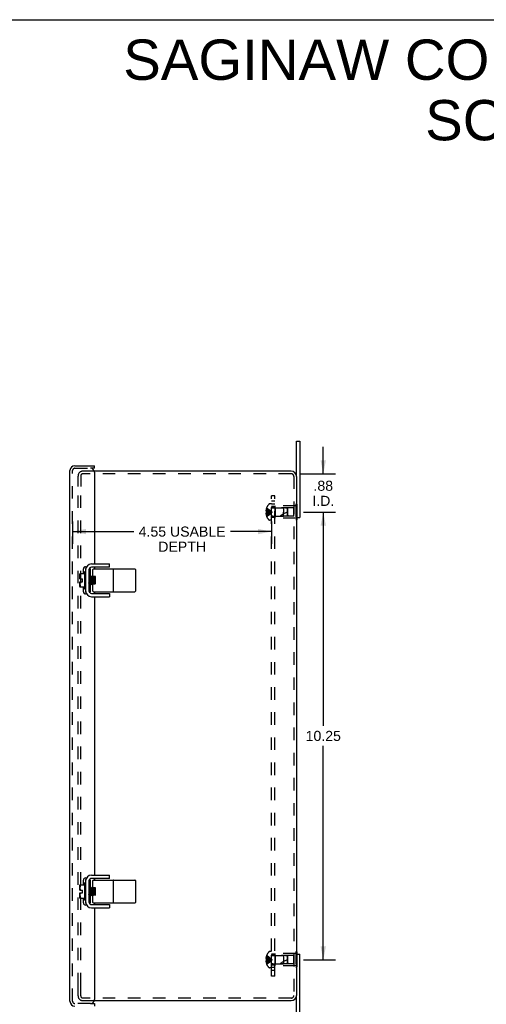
# Model space of a CAD drawing. Header units: inches. Extents: x 0 to 52.3, y 0 to 33.8.
# Tile 5 of 6: x 26.2 to 36.8, y 11.3 to 33.8. Entities that reach past the tile are written whole.
import ezdxf

# ---------------------------------------------------------------- set-up
doc = ezdxf.new("R2010")
doc.units = ezdxf.units.IN
doc.header["$LTSCALE"] = 2.876923
doc.header["$MEASUREMENT"] = 0
doc.linetypes.add('HIDDEN', pattern=[0.2, 0.1, -0.1])
doc.layers.get('0').update_dxf_attribs({"linetype": 'CONTINUOUS'})
for name, color, linetype in [('DEFAULT_2', 8, 'HIDDEN'), ('DIMENSIONS', 7, 'CONTINUOUS'), ('DOOR_ASSEMBLY', 7, 'CONTINUOUS'), ('SUBPANEL', 7, 'CONTINUOUS')]:
    doc.layers.add(name, color=color, linetype=linetype)
doc.styles.get("Standard").update_dxf_attribs({"font": 'arial.ttf'})
doc.dimstyles.new('DIMSTYLE_1', dxfattribs={"dimtxt": 0.230769, "dimasz": 0.307692, "dimexe": 0.09, "dimexo": 0.07, "dimgap": 0.0375, "dimtad": 0, "dimtih": 1, "dimtoh": 1, "dimzin": 4, "dimdsep": 46, "dimtxsty": 'Standard', "dimblk": '_FILLED', "dimblk1": '_FILLED', "dimblk2": '_FILLED', "dimcen": 0.09, "dimazin": 1, "dimtfac": 1, "dimtdec": 3, "dimtofl": 0, "dimtmove": 0, "dimatfit": 3, "dimldrblk": '_FILLED', "dimfxl": 0, "dimtolj": 1, "dimtzin": 4, "dimarcsym": 0})

# ---------------------------------------------------------------- blocks, each defined once
blk = doc.blocks.new('_FILLED')
at = {"color": 0, "linetype": 'ByBlock'}
blk.add_solid([(0, 0), (-1, 0.2), (-1, -0.2)], dxfattribs=at)
blk = doc.blocks.new('*D3')
at = {"layer": 'DIMENSIONS', "color": 2, "linetype": 'Continuous'}
for p, q in [((27.365, 22.356), (27.365, 21.848)), ((31.915, 22.356), (31.915, 21.848)), ((27.365, 22.125), (28.764, 22.125)), ((31.915, 22.125), (30.981, 22.125))]:
    blk.add_line(p, q, dxfattribs=at)
at = {"layer": 'DIMENSIONS', "color": 2, "linetype": 'Continuous', "xscale": 0.3076923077, "yscale": 0.3076923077, "zscale": 0.3076923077, "rotation": 180}
blk.add_blockref('_FILLED', (27.365, 22.125), dxfattribs=at)
at = {"layer": 'DIMENSIONS', "color": 2, "linetype": 'Continuous', "xscale": 0.3076923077, "yscale": 0.3076923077, "zscale": 0.3076923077}
blk.add_blockref('_FILLED', (31.915, 22.125), dxfattribs=at)
at = {"layer": 'DIMENSIONS', "color": 2, "linetype": 'Continuous', "insert": (29.873, 22.24), "char_height": 0.23077, "width": 1.98599, "attachment_point": 2, "line_spacing_factor": 0.9}
blk.add_mtext('4.55 USABLE\\PDEPTH', dxfattribs=at)
blk = doc.blocks.new('*D12')
at = {"layer": 'DIMENSIONS', "color": 2, "linetype": 'Continuous'}
for p, q in [((32.648, 22.571), (33.381, 22.571)), ((33.104, 22.571), (33.104, 17.677)), ((33.104, 12.321), (33.104, 17.216)), ((32.648, 12.321), (33.381, 12.321))]:
    blk.add_line(p, q, dxfattribs=at)
at = {"layer": 'DIMENSIONS', "color": 2, "linetype": 'Continuous', "xscale": 0.3076923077, "yscale": 0.3076923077, "zscale": 0.3076923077}
for p, rotation in [((33.104, 22.571), 90), ((33.104, 12.321), 270)]:
    blk.add_blockref('_FILLED', p, dxfattribs=dict(at, rotation=rotation))
at = {"layer": 'DIMENSIONS', "color": 2, "linetype": 'Continuous', "insert": (33.104, 17.562), "char_height": 0.2308, "width": 0.80641, "attachment_point": 2, "line_spacing_factor": 0.9}
blk.add_mtext('10.25', dxfattribs=at)
blk = doc.blocks.new('*D15')
at = {"layer": 'DIMENSIONS', "color": 2, "linetype": 'Continuous'}
for p, q in [((33.104, 23.449), (33.104, 24.064)), ((32.586, 23.449), (33.381, 23.449)), ((32.711, 22.571), (33.381, 22.571)), ((33.104, 22.571), (33.104, 21.956))]:
    blk.add_line(p, q, dxfattribs=at)
at = {"layer": 'DIMENSIONS', "color": 2, "linetype": 'Continuous', "xscale": 0.3076923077, "yscale": 0.3076923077, "zscale": 0.3076923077}
for p, rotation in [((33.104, 23.449), 270), ((33.104, 22.571), 90)]:
    blk.add_blockref('_FILLED', p, dxfattribs=dict(at, rotation=rotation))
at = {"layer": 'DIMENSIONS', "color": 2, "linetype": 'Continuous', "insert": (33.104, 23.29), "char_height": 0.2308, "width": 0.50014, "attachment_point": 2, "line_spacing_factor": 0.9}
blk.add_mtext('.88\\PI.D.', dxfattribs=at)

msp = doc.modelspace()

# ---------------------------------------------------------------- linework, layer by layer
at = {"color": 7, "linetype": 'Continuous'}
for p, q in [((0, 33.846), (52.308, 33.846)), ((32.49, 23.389), (32.49, 24.196)), ((32.49, 24.196), (32.565, 24.196)), ((32.49, 22.446), (32.565, 22.446)), ((32.495, 22.391), (32.49, 22.391)), ((32.495, 22.446), (32.495, 22.391)), ((27.64, 21.197), (27.64, 20.821)), ((27.65, 21.207), (27.654, 21.207)), ((27.664, 21.28), (27.668, 21.28)), ((27.739, 21.249), (27.739, 20.769)), ((27.752, 21.28), (27.748, 21.28)), ((28.21, 21.309), (27.799, 21.309)), ((27.831, 21.1), (27.831, 21.259)), ((27.841, 21.269), (28.792, 21.269)), ((28.21, 21.309), (28.21, 21.384)), ((28.302, 20.759), (28.302, 21.259)), ((28.802, 21.259), (28.802, 20.759)), ((27.53, 21.041), (27.53, 21.153)), ((27.53, 21.041), (27.591, 21.041)), ((27.53, 20.864), (27.53, 20.977)), ((27.53, 20.977), (27.591, 20.977)), ((27.534, 21.165), (27.64, 21.165)), ((27.591, 20.977), (27.591, 21.041)), ((27.743, 21.103), (27.739, 21.1)), ((27.744, 21.103), (27.743, 21.103)), ((27.765, 21.087), (27.744, 21.103)), ((27.744, 21.103), (27.744, 21.103)), ((27.755, 20.997), (27.753, 21.023)), ((27.755, 20.997), (27.754, 21.023)), ((27.785, 21.103), (27.765, 21.087)), ((27.776, 20.998), (27.774, 21.021)), ((27.785, 21.103), (27.786, 21.103)), ((27.807, 21.087), (27.786, 21.103)), ((27.786, 21.103), (27.786, 21.103)), ((27.787, 21.102), (27.787, 21.101)), ((27.795, 21.023), (27.798, 20.989)), ((27.797, 20.997), (27.796, 21.023)), ((27.827, 21.103), (27.807, 21.087)), ((27.818, 20.996), (27.817, 21.019)), ((27.828, 21.103), (27.827, 21.103)), ((27.836, 21.097), (27.828, 21.103)), ((27.828, 21.103), (27.828, 21.103)), ((27.831, 21.092), (27.83, 21.095)), ((27.839, 20.997), (27.837, 21.023)), ((27.839, 20.997), (27.838, 21.023)), ((27.849, 21.087), (27.841, 21.093)), ((27.891, 21.093), (27.841, 21.093)), ((27.857, 21.093), (27.849, 21.087)), ((27.849, 21.087), (27.849, 21.087)), ((27.881, 20.997), (27.879, 21.023)), ((27.881, 20.997), (27.88, 21.023)), ((27.891, 21.087), (27.883, 21.093)), ((27.891, 20.925), (27.891, 21.093)), ((27.891, 21.087), (27.891, 21.087)), ((27.891, 21.087), (27.891, 21.087)), ((27.64, 20.852), (27.534, 20.852)), ((27.65, 20.811), (27.654, 20.811)), ((27.739, 20.927), (27.744, 20.931)), ((27.743, 20.931), (27.764, 20.915)), ((27.765, 20.915), (27.764, 20.916)), ((27.765, 20.915), (27.764, 20.915)), ((27.765, 20.915), (27.786, 20.931)), ((27.765, 20.915), (27.765, 20.915)), ((27.785, 20.931), (27.806, 20.915)), ((27.807, 20.915), (27.806, 20.916)), ((27.806, 20.915), (27.807, 20.915)), ((27.807, 20.915), (27.828, 20.931)), ((27.807, 20.915), (27.807, 20.915)), ((27.827, 20.931), (27.828, 20.931)), ((27.828, 20.931), (27.838, 20.923)), ((27.831, 20.759), (27.831, 20.925)), ((27.836, 20.925), (27.831, 20.925)), ((27.891, 20.925), (27.841, 20.925)), ((27.841, 20.749), (28.792, 20.749)), ((27.846, 20.925), (27.845, 20.928)), ((27.846, 20.925), (27.846, 20.928)), ((27.862, 20.925), (27.87, 20.931)), ((27.869, 20.931), (27.87, 20.931)), ((27.87, 20.931), (27.878, 20.925)), ((27.888, 20.925), (27.887, 20.928)), ((27.888, 20.925), (27.888, 20.928)), ((27.664, 20.738), (27.668, 20.738)), ((27.748, 20.738), (27.752, 20.738)), ((27.799, 20.709), (28.21, 20.709)), ((28.21, 20.709), (28.21, 20.634)), ((28.21, 14.184), (28.21, 14.259)), ((27.53, 13.916), (27.53, 14.028)), ((27.534, 14.04), (27.64, 14.04)), ((27.64, 14.072), (27.64, 13.696)), ((27.65, 14.082), (27.654, 14.082)), ((27.664, 14.155), (27.668, 14.155)), ((27.739, 14.124), (27.739, 13.644)), ((27.752, 14.155), (27.748, 14.155)), ((28.21, 14.184), (27.799, 14.184)), ((27.831, 13.975), (27.831, 14.134)), ((27.841, 14.144), (28.792, 14.144)), ((28.302, 13.634), (28.302, 14.134)), ((28.802, 14.134), (28.802, 13.634)), ((27.53, 13.916), (27.591, 13.916)), ((27.53, 13.852), (27.591, 13.852)), ((27.53, 13.739), (27.53, 13.852)), ((27.591, 13.852), (27.591, 13.916)), ((27.743, 13.978), (27.739, 13.975)), ((27.739, 13.802), (27.744, 13.806)), ((27.744, 13.978), (27.743, 13.978)), ((27.743, 13.806), (27.764, 13.79)), ((27.744, 13.978), (27.744, 13.978)), ((27.765, 13.962), (27.744, 13.978)), ((27.755, 13.872), (27.753, 13.898)), ((27.755, 13.872), (27.754, 13.898)), ((27.765, 13.79), (27.764, 13.791)), ((27.765, 13.79), (27.764, 13.79)), ((27.785, 13.978), (27.765, 13.962)), ((27.765, 13.79), (27.786, 13.806)), ((27.765, 13.79), (27.765, 13.79)), ((27.776, 13.873), (27.774, 13.896)), ((27.785, 13.978), (27.786, 13.978)), ((27.785, 13.806), (27.806, 13.79)), ((27.807, 13.962), (27.786, 13.978)), ((27.786, 13.978), (27.786, 13.978)), ((27.787, 13.977), (27.787, 13.976)), ((27.795, 13.898), (27.798, 13.864)), ((27.797, 13.872), (27.796, 13.898)), ((27.807, 13.79), (27.806, 13.791)), ((27.806, 13.79), (27.807, 13.79)), ((27.827, 13.978), (27.807, 13.962)), ((27.807, 13.79), (27.828, 13.806)), ((27.807, 13.79), (27.807, 13.79)), ((27.818, 13.871), (27.817, 13.894)), ((27.828, 13.978), (27.827, 13.978)), ((27.827, 13.806), (27.828, 13.806)), ((27.828, 13.978), (27.828, 13.978)), ((27.836, 13.972), (27.828, 13.978)), ((27.828, 13.806), (27.838, 13.798)), ((27.831, 13.967), (27.83, 13.97)), ((27.836, 13.8), (27.831, 13.8)), ((27.831, 13.634), (27.831, 13.8)), ((27.839, 13.872), (27.837, 13.898)), ((27.839, 13.872), (27.838, 13.898)), ((27.849, 13.962), (27.841, 13.968)), ((27.891, 13.968), (27.841, 13.968)), ((27.891, 13.8), (27.841, 13.8)), ((27.846, 13.8), (27.845, 13.803)), ((27.846, 13.8), (27.846, 13.803)), ((27.857, 13.968), (27.849, 13.962)), ((27.849, 13.962), (27.849, 13.962)), ((27.862, 13.8), (27.87, 13.806)), ((27.869, 13.806), (27.87, 13.806)), ((27.87, 13.806), (27.878, 13.8)), ((27.881, 13.872), (27.879, 13.898)), ((27.881, 13.872), (27.88, 13.898)), ((27.891, 13.962), (27.883, 13.968)), ((27.888, 13.8), (27.887, 13.803)), ((27.888, 13.8), (27.888, 13.803)), ((27.891, 13.8), (27.891, 13.968)), ((27.891, 13.962), (27.891, 13.962)), ((27.891, 13.962), (27.891, 13.962)), ((27.64, 13.727), (27.534, 13.727)), ((27.65, 13.686), (27.654, 13.686)), ((27.664, 13.613), (27.668, 13.613)), ((27.748, 13.613), (27.752, 13.613)), ((27.799, 13.584), (28.21, 13.584)), ((27.841, 13.624), (28.792, 13.624)), ((28.21, 13.584), (28.21, 13.509)), ((32.495, 12.502), (32.49, 12.502)), ((32.49, 12.446), (32.565, 12.446)), ((32.495, 12.502), (32.495, 12.446)), ((32.49, 10.696), (32.49, 11.504))]:
    msp.add_line(p, q, dxfattribs=at)
at = {"color": 3, "linetype": 'Continuous'}
for p, q in [((32.565, 24.196), (32.565, 22.446)), ((32.37, 23.509), (27.861, 23.509)), ((32.49, 23.389), (32.49, 11.504)), ((27.664, 21.28), (27.664, 20.738)), ((27.799, 21.384), (28.21, 21.384)), ((27.799, 20.634), (28.21, 20.634)), ((27.799, 14.259), (28.21, 14.259)), ((27.664, 14.155), (27.664, 13.613)), ((27.799, 13.509), (28.21, 13.509)), ((32.565, 10.696), (32.565, 12.446)), ((27.861, 11.384), (32.37, 11.384))]:
    msp.add_line(p, q, dxfattribs=at)
at = {"color": 7, "linetype": 'Continuous'}
for points in [[(27.762, 21.277), (27.759, 21.279), (27.756, 21.28), (27.752, 21.28)], [(27.769, 21.27), (27.768, 21.271), (27.765, 21.274), (27.762, 21.277)], [(27.55, 21.16), (27.548, 21.157), (27.545, 21.153), (27.543, 21.149), (27.542, 21.144), (27.54, 21.139), (27.538, 21.134), (27.537, 21.128), (27.536, 21.122), (27.535, 21.115), (27.534, 21.109), (27.534, 21.102), (27.534, 21.095), (27.534, 21.087), (27.534, 21.08), (27.534, 21.073), (27.534, 21.066), (27.535, 21.059), (27.536, 21.053), (27.537, 21.047), (27.538, 21.041)], [(27.538, 20.977), (27.537, 20.973), (27.537, 20.969), (27.536, 20.965), (27.535, 20.96), (27.535, 20.956), (27.534, 20.952), (27.534, 20.948), (27.534, 20.944), (27.534, 20.939), (27.534, 20.935), (27.534, 20.931), (27.534, 20.926), (27.534, 20.922), (27.534, 20.917), (27.534, 20.913), (27.535, 20.908), (27.535, 20.904), (27.536, 20.899), (27.536, 20.895), (27.537, 20.89), (27.538, 20.886), (27.539, 20.882), (27.54, 20.877), (27.542, 20.873), (27.543, 20.869), (27.545, 20.865), (27.548, 20.861), (27.55, 20.857)], [(27.55, 21.16), (27.551, 21.161), (27.551, 21.162), (27.552, 21.163), (27.552, 21.164), (27.552, 21.164), (27.552, 21.165), (27.552, 21.165), (27.551, 21.165), (27.551, 21.165), (27.55, 21.165)], [(27.754, 21.023), (27.753, 21.032), (27.752, 21.04), (27.752, 21.048), (27.751, 21.056), (27.75, 21.063), (27.75, 21.07), (27.749, 21.076), (27.749, 21.082), (27.748, 21.087), (27.747, 21.092), (27.747, 21.095), (27.746, 21.098), (27.745, 21.101), (27.745, 21.102), (27.744, 21.103)], [(27.745, 21.101), (27.745, 21.102), (27.744, 21.103)], [(27.744, 21.103), (27.744, 21.103), (27.744, 21.103)], [(27.753, 21.023), (27.753, 21.032), (27.752, 21.04), (27.751, 21.048), (27.751, 21.056), (27.75, 21.063), (27.749, 21.07), (27.749, 21.076), (27.748, 21.082), (27.748, 21.087), (27.747, 21.092), (27.746, 21.095), (27.746, 21.098), (27.745, 21.101)], [(27.761, 20.928), (27.761, 20.932), (27.76, 20.938), (27.759, 20.943), (27.759, 20.95), (27.758, 20.957), (27.757, 20.964), (27.757, 20.972), (27.756, 20.98), (27.756, 20.989), (27.755, 20.997)], [(27.762, 20.928), (27.761, 20.932), (27.76, 20.938), (27.76, 20.943), (27.759, 20.95), (27.758, 20.957), (27.758, 20.964), (27.757, 20.972), (27.757, 20.98), (27.756, 20.989), (27.755, 20.997)], [(27.774, 21.021), (27.774, 21.028), (27.773, 21.035), (27.772, 21.043), (27.772, 21.049), (27.771, 21.056), (27.77, 21.062), (27.77, 21.067), (27.769, 21.072), (27.768, 21.076), (27.768, 21.08), (27.767, 21.083), (27.766, 21.085), (27.766, 21.086), (27.765, 21.087)], [(27.785, 20.931), (27.785, 20.932), (27.784, 20.933), (27.784, 20.935), (27.783, 20.938), (27.782, 20.942), (27.782, 20.946), (27.781, 20.951), (27.78, 20.957), (27.78, 20.962), (27.779, 20.969), (27.778, 20.976), (27.778, 20.983), (27.777, 20.99), (27.776, 20.998)], [(27.796, 21.023), (27.795, 21.032), (27.794, 21.04), (27.794, 21.048), (27.793, 21.056), (27.792, 21.063), (27.792, 21.07), (27.791, 21.076), (27.791, 21.082), (27.79, 21.087), (27.789, 21.092), (27.789, 21.095), (27.788, 21.098), (27.787, 21.101), (27.787, 21.102), (27.786, 21.103)], [(27.786, 21.103), (27.786, 21.103), (27.786, 21.103)], [(27.786, 21.103), (27.786, 21.103), (27.787, 21.102)], [(27.787, 21.101), (27.788, 21.099), (27.788, 21.096), (27.789, 21.092), (27.79, 21.087), (27.79, 21.082), (27.791, 21.076), (27.792, 21.07), (27.792, 21.063), (27.793, 21.056), (27.793, 21.048), (27.794, 21.04), (27.795, 21.032), (27.795, 21.023)], [(27.804, 20.928), (27.803, 20.932), (27.802, 20.938), (27.802, 20.943), (27.801, 20.95), (27.8, 20.957), (27.8, 20.964), (27.799, 20.972), (27.799, 20.98), (27.798, 20.989), (27.797, 20.997)], [(27.798, 20.989), (27.798, 20.981), (27.799, 20.973), (27.799, 20.965), (27.8, 20.957), (27.801, 20.95), (27.801, 20.944), (27.802, 20.938), (27.803, 20.932), (27.803, 20.928)], [(27.817, 21.019), (27.816, 21.026), (27.815, 21.034), (27.815, 21.041), (27.814, 21.048), (27.813, 21.054), (27.813, 21.06), (27.812, 21.066), (27.811, 21.071), (27.811, 21.075), (27.81, 21.079), (27.809, 21.082), (27.809, 21.084), (27.808, 21.086), (27.807, 21.087)], [(27.827, 20.931), (27.827, 20.931), (27.826, 20.933), (27.826, 20.935), (27.825, 20.938), (27.824, 20.941), (27.824, 20.945), (27.823, 20.95), (27.822, 20.955), (27.822, 20.961), (27.821, 20.967), (27.82, 20.974), (27.82, 20.981), (27.819, 20.988), (27.818, 20.996)], [(27.838, 21.023), (27.837, 21.032), (27.836, 21.04), (27.836, 21.048), (27.835, 21.056), (27.834, 21.063), (27.834, 21.07), (27.833, 21.076), (27.833, 21.082), (27.832, 21.087), (27.831, 21.092), (27.831, 21.095), (27.83, 21.098), (27.829, 21.101), (27.829, 21.102), (27.828, 21.103)], [(27.829, 21.101), (27.829, 21.102), (27.828, 21.103)], [(27.828, 21.103), (27.828, 21.103), (27.828, 21.103)], [(27.83, 21.095), (27.83, 21.098), (27.829, 21.101)], [(27.841, 21.093), (27.841, 21.093), (27.84, 21.093), (27.839, 21.094), (27.838, 21.094), (27.838, 21.095), (27.837, 21.096), (27.836, 21.096), (27.836, 21.097), (27.835, 21.098), (27.835, 21.099), (27.834, 21.1), (27.834, 21.101), (27.833, 21.103), (27.833, 21.104), (27.833, 21.105), (27.832, 21.106), (27.832, 21.108), (27.832, 21.109), (27.832, 21.111), (27.832, 21.112), (27.831, 21.114), (27.831, 21.115)], [(27.837, 21.023), (27.837, 21.032), (27.836, 21.04), (27.835, 21.048), (27.835, 21.056), (27.834, 21.063), (27.833, 21.07), (27.833, 21.076), (27.832, 21.082), (27.832, 21.087), (27.831, 21.092)], [(27.845, 20.928), (27.845, 20.932), (27.844, 20.938), (27.843, 20.943), (27.843, 20.95), (27.842, 20.957), (27.841, 20.964), (27.841, 20.972), (27.84, 20.98), (27.84, 20.989), (27.839, 20.997)], [(27.846, 20.928), (27.845, 20.932), (27.844, 20.938), (27.844, 20.943), (27.843, 20.95), (27.842, 20.957), (27.842, 20.964), (27.841, 20.972), (27.841, 20.98), (27.84, 20.989), (27.839, 20.997)], [(27.858, 21.025), (27.857, 21.032), (27.857, 21.039), (27.856, 21.046), (27.855, 21.053), (27.855, 21.059), (27.854, 21.065), (27.853, 21.07), (27.853, 21.074), (27.852, 21.078), (27.851, 21.081), (27.851, 21.084), (27.85, 21.086), (27.849, 21.087), (27.849, 21.087)], [(27.861, 20.994), (27.859, 21.009), (27.858, 21.025)], [(27.869, 20.931), (27.869, 20.931), (27.869, 20.932), (27.868, 20.934), (27.867, 20.937), (27.867, 20.94), (27.866, 20.944), (27.865, 20.949), (27.865, 20.954), (27.864, 20.96), (27.863, 20.966), (27.863, 20.972), (27.862, 20.979), (27.861, 20.987), (27.861, 20.994)], [(27.879, 21.023), (27.879, 21.032), (27.878, 21.04), (27.877, 21.048), (27.877, 21.056), (27.876, 21.063), (27.875, 21.07), (27.875, 21.076), (27.874, 21.082), (27.874, 21.087), (27.873, 21.092), (27.873, 21.093)], [(27.88, 21.023), (27.879, 21.032), (27.878, 21.04), (27.878, 21.048), (27.877, 21.056), (27.876, 21.063), (27.876, 21.07), (27.875, 21.076), (27.875, 21.082), (27.874, 21.087), (27.873, 21.092), (27.873, 21.093)], [(27.887, 20.928), (27.887, 20.932), (27.886, 20.938), (27.885, 20.943), (27.885, 20.95), (27.884, 20.957), (27.883, 20.964), (27.883, 20.972), (27.882, 20.98), (27.882, 20.989), (27.881, 20.997)], [(27.888, 20.928), (27.887, 20.932), (27.886, 20.938), (27.886, 20.943), (27.885, 20.95), (27.884, 20.957), (27.884, 20.964), (27.883, 20.972), (27.883, 20.98), (27.882, 20.989), (27.881, 20.997)], [(27.55, 20.857), (27.551, 20.857), (27.551, 20.856), (27.552, 20.855), (27.552, 20.854), (27.552, 20.854), (27.552, 20.853), (27.552, 20.853), (27.551, 20.853), (27.551, 20.852), (27.55, 20.852)], [(27.743, 20.931), (27.743, 20.932), (27.742, 20.934), (27.741, 20.936), (27.741, 20.939), (27.74, 20.943), (27.739, 20.947), (27.739, 20.948)], [(27.764, 20.915), (27.764, 20.916), (27.763, 20.918), (27.762, 20.92), (27.762, 20.924), (27.761, 20.928)], [(27.764, 20.916), (27.763, 20.918), (27.763, 20.92), (27.762, 20.924), (27.762, 20.928)], [(27.762, 20.741), (27.765, 20.744), (27.768, 20.747), (27.769, 20.748)], [(27.765, 20.915), (27.765, 20.915), (27.765, 20.915)], [(27.803, 20.928), (27.804, 20.924), (27.804, 20.921), (27.805, 20.918), (27.806, 20.916), (27.806, 20.915), (27.806, 20.915)], [(27.806, 20.916), (27.805, 20.918), (27.805, 20.92), (27.804, 20.924), (27.804, 20.928)], [(27.807, 20.915), (27.807, 20.915), (27.807, 20.915)], [(27.831, 20.902), (27.831, 20.904), (27.832, 20.906), (27.832, 20.907), (27.832, 20.909), (27.832, 20.91), (27.832, 20.912), (27.833, 20.913), (27.833, 20.914), (27.833, 20.915), (27.834, 20.916), (27.834, 20.918), (27.835, 20.919), (27.835, 20.92), (27.836, 20.92), (27.836, 20.921), (27.837, 20.922), (27.838, 20.923), (27.838, 20.923), (27.839, 20.924), (27.84, 20.924), (27.841, 20.925), (27.841, 20.925)], [(27.752, 20.738), (27.756, 20.738), (27.759, 20.739), (27.762, 20.741)], [(27.55, 14.035), (27.548, 14.032), (27.545, 14.028), (27.543, 14.024), (27.542, 14.019), (27.54, 14.014), (27.538, 14.009), (27.537, 14.003), (27.536, 13.997), (27.535, 13.99), (27.534, 13.984), (27.534, 13.977), (27.534, 13.97), (27.534, 13.962), (27.534, 13.955), (27.534, 13.948), (27.534, 13.941), (27.535, 13.934), (27.536, 13.928), (27.537, 13.922), (27.538, 13.916)], [(27.55, 14.035), (27.551, 14.036), (27.551, 14.037), (27.552, 14.038), (27.552, 14.039), (27.552, 14.039), (27.552, 14.04), (27.552, 14.04), (27.551, 14.04), (27.551, 14.04), (27.55, 14.04)], [(27.762, 14.152), (27.759, 14.154), (27.756, 14.155), (27.752, 14.155)], [(27.769, 14.145), (27.768, 14.146), (27.765, 14.149), (27.762, 14.152)], [(27.841, 13.968), (27.841, 13.968), (27.84, 13.968), (27.839, 13.969), (27.838, 13.969), (27.838, 13.97), (27.837, 13.971), (27.836, 13.971), (27.836, 13.972), (27.835, 13.973), (27.835, 13.974), (27.834, 13.975), (27.834, 13.976), (27.833, 13.978), (27.833, 13.979), (27.833, 13.98), (27.832, 13.981), (27.832, 13.983), (27.832, 13.984), (27.832, 13.986), (27.832, 13.987), (27.831, 13.989), (27.831, 13.99)], [(27.538, 13.852), (27.537, 13.848), (27.537, 13.844), (27.536, 13.84), (27.535, 13.835), (27.535, 13.831), (27.534, 13.827), (27.534, 13.823), (27.534, 13.819), (27.534, 13.814), (27.534, 13.81), (27.534, 13.806), (27.534, 13.801), (27.534, 13.797), (27.534, 13.792), (27.534, 13.788), (27.535, 13.783), (27.535, 13.779), (27.536, 13.774), (27.536, 13.77), (27.537, 13.765), (27.538, 13.761), (27.539, 13.757), (27.54, 13.752), (27.542, 13.748), (27.543, 13.744), (27.545, 13.74), (27.548, 13.736), (27.55, 13.732)], [(27.743, 13.806), (27.743, 13.807), (27.742, 13.809), (27.741, 13.811), (27.741, 13.814), (27.74, 13.818), (27.739, 13.822), (27.739, 13.823)], [(27.744, 13.978), (27.744, 13.978), (27.744, 13.978)], [(27.745, 13.976), (27.745, 13.977), (27.744, 13.978)], [(27.754, 13.898), (27.753, 13.907), (27.752, 13.915), (27.752, 13.923), (27.751, 13.931), (27.75, 13.938), (27.75, 13.945), (27.749, 13.951), (27.749, 13.957), (27.748, 13.962), (27.747, 13.967), (27.747, 13.97), (27.746, 13.973), (27.745, 13.976), (27.745, 13.977), (27.744, 13.978)], [(27.753, 13.898), (27.753, 13.907), (27.752, 13.915), (27.751, 13.923), (27.751, 13.931), (27.75, 13.938), (27.749, 13.945), (27.749, 13.951), (27.748, 13.957), (27.748, 13.962), (27.747, 13.967), (27.746, 13.97), (27.746, 13.973), (27.745, 13.976)], [(27.761, 13.803), (27.761, 13.807), (27.76, 13.813), (27.759, 13.818), (27.759, 13.825), (27.758, 13.832), (27.757, 13.839), (27.757, 13.847), (27.756, 13.855), (27.756, 13.864), (27.755, 13.872)], [(27.762, 13.803), (27.761, 13.807), (27.76, 13.813), (27.76, 13.818), (27.759, 13.825), (27.758, 13.832), (27.758, 13.839), (27.757, 13.847), (27.757, 13.855), (27.756, 13.864), (27.755, 13.872)], [(27.764, 13.79), (27.764, 13.791), (27.763, 13.793), (27.762, 13.795), (27.762, 13.799), (27.761, 13.803)], [(27.764, 13.791), (27.763, 13.793), (27.763, 13.795), (27.762, 13.799), (27.762, 13.803)], [(27.774, 13.896), (27.774, 13.903), (27.773, 13.91), (27.772, 13.918), (27.772, 13.924), (27.771, 13.931), (27.77, 13.937), (27.77, 13.942), (27.769, 13.947), (27.768, 13.951), (27.768, 13.955), (27.767, 13.958), (27.766, 13.96), (27.766, 13.961), (27.765, 13.962)], [(27.765, 13.79), (27.765, 13.79), (27.765, 13.79)], [(27.785, 13.806), (27.785, 13.807), (27.784, 13.808), (27.784, 13.81), (27.783, 13.813), (27.782, 13.817), (27.782, 13.821), (27.781, 13.826), (27.78, 13.832), (27.78, 13.837), (27.779, 13.844), (27.778, 13.851), (27.778, 13.858), (27.777, 13.865), (27.776, 13.873)], [(27.786, 13.978), (27.786, 13.978), (27.787, 13.977)], [(27.786, 13.978), (27.786, 13.978), (27.786, 13.978)], [(27.796, 13.898), (27.795, 13.907), (27.794, 13.915), (27.794, 13.923), (27.793, 13.931), (27.792, 13.938), (27.792, 13.945), (27.791, 13.951), (27.791, 13.957), (27.79, 13.962), (27.789, 13.967), (27.789, 13.97), (27.788, 13.973), (27.787, 13.976), (27.787, 13.977), (27.786, 13.978)], [(27.787, 13.976), (27.788, 13.974), (27.788, 13.971), (27.789, 13.967), (27.79, 13.962), (27.79, 13.957), (27.791, 13.951), (27.792, 13.945), (27.792, 13.938), (27.793, 13.931), (27.793, 13.923), (27.794, 13.915), (27.795, 13.907), (27.795, 13.898)], [(27.804, 13.803), (27.803, 13.807), (27.802, 13.813), (27.802, 13.818), (27.801, 13.825), (27.8, 13.832), (27.8, 13.839), (27.799, 13.847), (27.799, 13.855), (27.798, 13.864), (27.797, 13.872)], [(27.798, 13.864), (27.798, 13.856), (27.799, 13.848), (27.799, 13.84), (27.8, 13.832), (27.801, 13.825), (27.801, 13.819), (27.802, 13.813), (27.803, 13.807), (27.803, 13.803)], [(27.803, 13.803), (27.804, 13.799), (27.804, 13.796), (27.805, 13.793), (27.806, 13.791), (27.806, 13.79), (27.806, 13.79)], [(27.806, 13.791), (27.805, 13.793), (27.805, 13.795), (27.804, 13.799), (27.804, 13.803)], [(27.817, 13.894), (27.816, 13.901), (27.815, 13.909), (27.815, 13.916), (27.814, 13.923), (27.813, 13.929), (27.813, 13.935), (27.812, 13.941), (27.811, 13.946), (27.811, 13.95), (27.81, 13.954), (27.809, 13.957), (27.809, 13.959), (27.808, 13.961), (27.807, 13.962)], [(27.807, 13.79), (27.807, 13.79), (27.807, 13.79)], [(27.827, 13.806), (27.827, 13.806), (27.826, 13.808), (27.826, 13.81), (27.825, 13.813), (27.824, 13.816), (27.824, 13.82), (27.823, 13.825), (27.822, 13.83), (27.822, 13.836), (27.821, 13.842), (27.82, 13.849), (27.82, 13.856), (27.819, 13.863), (27.818, 13.871)], [(27.828, 13.978), (27.828, 13.978), (27.828, 13.978)], [(27.829, 13.976), (27.829, 13.977), (27.828, 13.978)], [(27.838, 13.898), (27.837, 13.907), (27.836, 13.915), (27.836, 13.923), (27.835, 13.931), (27.834, 13.938), (27.834, 13.945), (27.833, 13.951), (27.833, 13.957), (27.832, 13.962), (27.831, 13.967), (27.831, 13.97), (27.83, 13.973), (27.829, 13.976), (27.829, 13.977), (27.828, 13.978)], [(27.83, 13.97), (27.83, 13.973), (27.829, 13.976)], [(27.837, 13.898), (27.837, 13.907), (27.836, 13.915), (27.835, 13.923), (27.835, 13.931), (27.834, 13.938), (27.833, 13.945), (27.833, 13.951), (27.832, 13.957), (27.832, 13.962), (27.831, 13.967)], [(27.831, 13.777), (27.831, 13.779), (27.832, 13.781), (27.832, 13.782), (27.832, 13.784), (27.832, 13.785), (27.832, 13.787), (27.833, 13.788), (27.833, 13.789), (27.833, 13.79), (27.834, 13.791), (27.834, 13.793), (27.835, 13.794), (27.835, 13.795), (27.836, 13.795), (27.836, 13.796), (27.837, 13.797), (27.838, 13.798), (27.838, 13.798), (27.839, 13.799), (27.84, 13.799), (27.841, 13.8), (27.841, 13.8)], [(27.845, 13.803), (27.845, 13.807), (27.844, 13.813), (27.843, 13.818), (27.843, 13.825), (27.842, 13.832), (27.841, 13.839), (27.841, 13.847), (27.84, 13.855), (27.84, 13.864), (27.839, 13.872)], [(27.846, 13.803), (27.845, 13.807), (27.844, 13.813), (27.844, 13.818), (27.843, 13.825), (27.842, 13.832), (27.842, 13.839), (27.841, 13.847), (27.841, 13.855), (27.84, 13.864), (27.839, 13.872)], [(27.858, 13.9), (27.857, 13.907), (27.857, 13.914), (27.856, 13.921), (27.855, 13.928), (27.855, 13.934), (27.854, 13.94), (27.853, 13.945), (27.853, 13.949), (27.852, 13.953), (27.851, 13.956), (27.851, 13.959), (27.85, 13.961), (27.849, 13.962), (27.849, 13.962)], [(27.861, 13.869), (27.859, 13.884), (27.858, 13.9)], [(27.869, 13.806), (27.869, 13.806), (27.869, 13.807), (27.868, 13.809), (27.867, 13.812), (27.867, 13.815), (27.866, 13.819), (27.865, 13.824), (27.865, 13.829), (27.864, 13.835), (27.863, 13.841), (27.863, 13.847), (27.862, 13.854), (27.861, 13.862), (27.861, 13.869)], [(27.879, 13.898), (27.879, 13.907), (27.878, 13.915), (27.877, 13.923), (27.877, 13.931), (27.876, 13.938), (27.875, 13.945), (27.875, 13.951), (27.874, 13.957), (27.874, 13.962), (27.873, 13.967), (27.873, 13.968)], [(27.88, 13.898), (27.879, 13.907), (27.878, 13.915), (27.878, 13.923), (27.877, 13.931), (27.876, 13.938), (27.876, 13.945), (27.875, 13.951), (27.875, 13.957), (27.874, 13.962), (27.873, 13.967), (27.873, 13.968)], [(27.887, 13.803), (27.887, 13.807), (27.886, 13.813), (27.885, 13.818), (27.885, 13.825), (27.884, 13.832), (27.883, 13.839), (27.883, 13.847), (27.882, 13.855), (27.882, 13.864), (27.881, 13.872)], [(27.888, 13.803), (27.887, 13.807), (27.886, 13.813), (27.886, 13.818), (27.885, 13.825), (27.884, 13.832), (27.884, 13.839), (27.883, 13.847), (27.883, 13.855), (27.882, 13.864), (27.881, 13.872)], [(27.55, 13.732), (27.551, 13.732), (27.551, 13.731), (27.552, 13.73), (27.552, 13.729), (27.552, 13.729), (27.552, 13.728), (27.552, 13.728), (27.551, 13.728), (27.551, 13.727), (27.55, 13.727)], [(27.752, 13.613), (27.756, 13.613), (27.759, 13.614), (27.762, 13.616)], [(27.762, 13.616), (27.765, 13.619), (27.768, 13.622), (27.769, 13.623)]]:
    msp.add_lwpolyline(points, dxfattribs=at)
at = {"color": 3, "linetype": 'Continuous'}
for centre, radius, start, end in [((32.37, 23.389), 0.12, 0, 90), ((27.799, 21.249), 0.135, 90, 180), ((27.799, 20.769), 0.135, 180, 270), ((27.799, 14.124), 0.135, 90, 180), ((27.799, 13.644), 0.135, 180, 270), ((32.37, 11.504), 0.12, 270, 360)]:
    msp.add_arc(centre, radius, start, end, dxfattribs=at)
at = {"color": 7, "linetype": 'Continuous'}
for centre, radius, start, end in [((27.65, 21.197), 0.01, 90, 180.0001), ((27.654, 21.197), 0.01, 359.9999, 90), ((27.799, 21.249), 0.06, 90, 180), ((27.841, 21.259), 0.01, 90, 180), ((28.292, 21.259), 0.01, 0, 90), ((28.792, 21.259), 0.01, 0, 90), ((27.58, 21.146), 0.0504, 157.6976, 171.9671), ((27.58, 20.871), 0.0504, 188.0329, 202.3024), ((27.65, 20.821), 0.01, 179.9999, 270), ((27.654, 20.821), 0.01, 270, 0.0001), ((27.799, 20.769), 0.06, 180, 270), ((27.841, 20.759), 0.01, 180, 270), ((28.292, 20.759), 0.01, 270, 360), ((28.792, 20.759), 0.01, 270, 360), ((27.58, 14.021), 0.0504, 157.6976, 171.9671), ((27.65, 14.072), 0.01, 90, 180.0001), ((27.654, 14.072), 0.01, 359.9999, 90), ((27.799, 14.124), 0.06, 90, 180), ((27.841, 14.134), 0.01, 90, 180), ((28.292, 14.134), 0.01, 0, 90), ((28.792, 14.134), 0.01, 0, 90), ((27.58, 13.746), 0.0504, 188.0329, 202.3024), ((27.65, 13.696), 0.01, 179.9999, 270), ((27.654, 13.696), 0.01, 270, 0.0001), ((27.799, 13.644), 0.06, 180, 270), ((27.841, 13.634), 0.01, 180, 270), ((28.292, 13.634), 0.01, 270, 360), ((28.792, 13.634), 0.01, 270, 360)]:
    msp.add_arc(centre, radius, start, end, dxfattribs=at)
at = {"layer": 'DEFAULT_2', "color": 8, "linetype": 'HIDDEN'}
for p, q in [((27.861, 23.509), (27.602, 23.509)), ((32.37, 23.449), (27.602, 23.449)), ((27.49, 23.159), (27.49, 23.397)), ((27.55, 23.397), (27.55, 23.159)), ((32.43, 23.389), (32.43, 11.504)), ((27.49, 11.734), (27.49, 23.159)), ((27.55, 11.734), (27.55, 23.159)), ((31.807, 22.606), (31.792, 22.606)), ((31.807, 22.64), (31.797, 22.64)), ((31.807, 22.587), (31.797, 22.587)), ((31.807, 22.556), (31.797, 22.556)), ((31.807, 22.671), (31.807, 22.67)), ((31.807, 22.671), (31.807, 22.671)), ((31.807, 22.67), (31.807, 22.587)), ((31.807, 22.584), (31.807, 22.587)), ((31.807, 22.587), (31.807, 22.587)), ((31.807, 22.587), (31.829, 22.585)), ((31.807, 22.556), (31.807, 22.559)), ((31.807, 22.556), (31.829, 22.558)), ((31.807, 22.556), (31.807, 22.473)), ((31.807, 22.556), (31.807, 22.556)), ((31.829, 22.558), (31.851, 22.56)), ((31.85, 22.56), (31.872, 22.563)), ((31.871, 22.563), (31.892, 22.566)), ((31.92, 22.758), (31.874, 22.758)), ((31.92, 22.385), (31.92, 22.758)), ((31.948, 22.665), (32.195, 22.665)), ((31.995, 22.711), (31.995, 22.431)), ((32.474, 22.711), (31.995, 22.711)), ((32.005, 22.666), (31.995, 22.676)), ((32.005, 22.666), (32.005, 22.476)), ((32.433, 22.666), (32.005, 22.666)), ((32.195, 22.665), (32.195, 22.571)), ((32.285, 22.656), (32.195, 22.665)), ((32.195, 22.477), (32.195, 22.571)), ((32.285, 22.486), (32.285, 22.656)), ((32.295, 22.645), (32.285, 22.656)), ((32.295, 22.497), (32.295, 22.645)), ((32.433, 22.476), (32.433, 22.666)), ((32.474, 22.752), (32.474, 22.391)), ((32.495, 22.752), (32.474, 22.752)), ((32.495, 22.661), (32.474, 22.661)), ((32.495, 22.752), (32.495, 22.446)), ((31.807, 22.537), (31.792, 22.537)), ((31.807, 22.503), (31.797, 22.503)), ((31.807, 22.473), (31.807, 22.472)), ((31.807, 22.472), (31.807, 22.472)), ((31.92, 22.385), (31.874, 22.385)), ((31.948, 22.477), (32.195, 22.477)), ((32.005, 22.476), (31.995, 22.466)), ((32.474, 22.431), (31.995, 22.431)), ((32.433, 22.476), (32.005, 22.476)), ((32.285, 22.486), (32.195, 22.477)), ((32.295, 22.497), (32.285, 22.486)), ((32.495, 22.481), (32.474, 22.481)), ((32.49, 22.391), (32.474, 22.391)), ((31.807, 12.421), (31.807, 12.421)), ((31.807, 12.421), (31.807, 12.42)), ((31.807, 12.42), (31.807, 12.337)), ((31.92, 12.508), (31.874, 12.508)), ((31.92, 12.135), (31.92, 12.508)), ((31.948, 12.415), (32.195, 12.415)), ((32.474, 12.461), (31.995, 12.461)), ((31.995, 12.461), (31.995, 12.181)), ((32.005, 12.416), (31.995, 12.426)), ((32.433, 12.416), (32.005, 12.416)), ((32.005, 12.416), (32.005, 12.226)), ((32.285, 12.406), (32.195, 12.415)), ((32.195, 12.415), (32.195, 12.227)), ((32.295, 12.395), (32.285, 12.406)), ((32.285, 12.236), (32.285, 12.406)), ((32.433, 12.226), (32.433, 12.416)), ((32.49, 12.502), (32.474, 12.502)), ((32.474, 12.502), (32.474, 12.141)), ((32.495, 12.411), (32.474, 12.411)), ((32.495, 12.446), (32.495, 12.141)), ((31.807, 12.356), (31.792, 12.356)), ((31.807, 12.287), (31.792, 12.287)), ((31.807, 12.39), (31.797, 12.39)), ((31.807, 12.337), (31.797, 12.337)), ((31.807, 12.306), (31.797, 12.306)), ((31.807, 12.253), (31.797, 12.253)), ((31.807, 12.337), (31.807, 12.337)), ((31.807, 12.337), (31.829, 12.335)), ((31.807, 12.337), (31.807, 12.334)), ((31.807, 12.309), (31.807, 12.306)), ((31.807, 12.306), (31.829, 12.308)), ((31.807, 12.306), (31.807, 12.306)), ((31.807, 12.306), (31.807, 12.223)), ((31.807, 12.223), (31.807, 12.222)), ((31.807, 12.222), (31.807, 12.222)), ((31.829, 12.308), (31.851, 12.31)), ((31.85, 12.31), (31.872, 12.313)), ((31.871, 12.313), (31.892, 12.316)), ((31.948, 12.227), (32.195, 12.227)), ((32.005, 12.226), (31.995, 12.216)), ((32.474, 12.181), (31.995, 12.181)), ((32.433, 12.226), (32.005, 12.226)), ((32.285, 12.236), (32.195, 12.227)), ((32.295, 12.247), (32.285, 12.236)), ((32.295, 12.247), (32.295, 12.395)), ((32.495, 12.231), (32.474, 12.231)), ((31.92, 12.135), (31.874, 12.135)), ((32.495, 12.141), (32.474, 12.141)), ((27.49, 11.496), (27.49, 11.734)), ((27.55, 11.496), (27.55, 11.734)), ((32.37, 11.444), (27.602, 11.444)), ((27.602, 11.384), (27.861, 11.384))]:
    msp.add_line(p, q, dxfattribs=at)
for points in [[(31.797, 22.64), (31.796, 22.636), (31.795, 22.632), (31.794, 22.627), (31.794, 22.623), (31.793, 22.619), (31.792, 22.615), (31.792, 22.611), (31.792, 22.606)], [(31.792, 22.606), (31.792, 22.604), (31.792, 22.602), (31.793, 22.599), (31.793, 22.597), (31.794, 22.594), (31.795, 22.592), (31.796, 22.589), (31.797, 22.587)], [(31.797, 22.556), (31.796, 22.553), (31.795, 22.551), (31.794, 22.548), (31.793, 22.546), (31.793, 22.544), (31.792, 22.541), (31.792, 22.539), (31.792, 22.537)], [(31.807, 22.671), (31.829, 22.657), (31.851, 22.642), (31.872, 22.626), (31.892, 22.609), (31.912, 22.591), (31.931, 22.571)], [(31.807, 22.64), (31.829, 22.63), (31.85, 22.62), (31.871, 22.609), (31.892, 22.597), (31.912, 22.585), (31.931, 22.571)], [(31.807, 22.606), (31.829, 22.601), (31.85, 22.596), (31.871, 22.591), (31.892, 22.585), (31.912, 22.578), (31.931, 22.571)], [(31.807, 22.587), (31.807, 22.584), (31.807, 22.582), (31.807, 22.579), (31.807, 22.577), (31.807, 22.574), (31.807, 22.571)], [(31.807, 22.577), (31.807, 22.579), (31.807, 22.582)], [(31.807, 22.503), (31.829, 22.512), (31.85, 22.523), (31.871, 22.534), (31.892, 22.545), (31.912, 22.558), (31.931, 22.571)], [(31.807, 22.472), (31.829, 22.486), (31.851, 22.501), (31.872, 22.517), (31.892, 22.534), (31.912, 22.552), (31.931, 22.571)], [(31.807, 22.571), (31.807, 22.569), (31.807, 22.566), (31.807, 22.564), (31.807, 22.561), (31.807, 22.559), (31.807, 22.556)], [(31.807, 22.537), (31.829, 22.541), (31.85, 22.547), (31.871, 22.552), (31.892, 22.558), (31.912, 22.565), (31.931, 22.571)], [(31.807, 22.561), (31.807, 22.564), (31.807, 22.566)], [(31.829, 22.585), (31.851, 22.582), (31.872, 22.58), (31.892, 22.577), (31.912, 22.574), (31.931, 22.571)], [(31.85, 22.582), (31.871, 22.58), (31.892, 22.577), (31.912, 22.574), (31.931, 22.571)], [(31.892, 22.566), (31.912, 22.568), (31.931, 22.571)], [(31.892, 22.566), (31.912, 22.568), (31.931, 22.571)], [(31.792, 22.537), (31.792, 22.532), (31.792, 22.528), (31.793, 22.524), (31.794, 22.52), (31.794, 22.516), (31.795, 22.511), (31.796, 22.507), (31.797, 22.503)], [(31.807, 12.421), (31.829, 12.407), (31.851, 12.392), (31.872, 12.376), (31.892, 12.359), (31.912, 12.341), (31.931, 12.321)], [(31.797, 12.39), (31.796, 12.386), (31.795, 12.382), (31.794, 12.377), (31.794, 12.373), (31.793, 12.369), (31.792, 12.365), (31.792, 12.361), (31.792, 12.356)], [(31.792, 12.356), (31.792, 12.354), (31.792, 12.352), (31.793, 12.349), (31.793, 12.347), (31.794, 12.344), (31.795, 12.342), (31.796, 12.339), (31.797, 12.337)], [(31.797, 12.306), (31.796, 12.303), (31.795, 12.301), (31.794, 12.298), (31.793, 12.296), (31.793, 12.294), (31.792, 12.291), (31.792, 12.289), (31.792, 12.287)], [(31.792, 12.287), (31.792, 12.282), (31.792, 12.278), (31.793, 12.274), (31.794, 12.27), (31.794, 12.266), (31.795, 12.261), (31.796, 12.257), (31.797, 12.253)], [(31.807, 12.39), (31.829, 12.38), (31.85, 12.37), (31.871, 12.359), (31.892, 12.347), (31.912, 12.335), (31.931, 12.321)], [(31.807, 12.356), (31.829, 12.351), (31.85, 12.346), (31.871, 12.341), (31.892, 12.335), (31.912, 12.328), (31.931, 12.321)], [(31.807, 12.321), (31.807, 12.324), (31.807, 12.327), (31.807, 12.329), (31.807, 12.332), (31.807, 12.334), (31.807, 12.337)], [(31.807, 12.332), (31.807, 12.329), (31.807, 12.327)], [(31.807, 12.287), (31.829, 12.291), (31.85, 12.297), (31.871, 12.302), (31.892, 12.308), (31.912, 12.315), (31.931, 12.321)], [(31.807, 12.306), (31.807, 12.309), (31.807, 12.311), (31.807, 12.314), (31.807, 12.316), (31.807, 12.319), (31.807, 12.321)], [(31.807, 12.222), (31.829, 12.236), (31.851, 12.251), (31.872, 12.267), (31.892, 12.284), (31.912, 12.302), (31.931, 12.321)], [(31.807, 12.253), (31.829, 12.262), (31.85, 12.273), (31.871, 12.284), (31.892, 12.295), (31.912, 12.308), (31.931, 12.321)], [(31.807, 12.316), (31.807, 12.314), (31.807, 12.311)], [(31.829, 12.335), (31.851, 12.332), (31.872, 12.33), (31.892, 12.327), (31.912, 12.324), (31.931, 12.321)], [(31.85, 12.332), (31.871, 12.33), (31.892, 12.327), (31.912, 12.324), (31.931, 12.321)], [(31.892, 12.316), (31.912, 12.318), (31.931, 12.321)], [(31.892, 12.316), (31.912, 12.318), (31.931, 12.321)]]:
    msp.add_lwpolyline(points, dxfattribs=at)
for centre, radius, start, end in [((27.602, 23.397), 0.112, 90, 180), ((27.602, 23.397), 0.052, 90, 180), ((32.37, 23.389), 0.06, 0, 90), ((32.049, 22.571), 0.261, 157.9106, 164.8059), ((32.049, 22.571), 0.262, 136.4862, 157.6387), ((31.874, 22.738), 0.02, 90, 136.4862), ((31.948, 22.694), 0.0282, 180, 270), ((32.465, 22.026), 0.571, 107.3354, 127.8138), ((32.049, 22.571), 0.261, 195.1941, 202.0894), ((32.049, 22.571), 0.262, 202.3613, 223.5138), ((31.874, 22.405), 0.02, 223.5138, 270), ((31.948, 22.449), 0.0282, 90, 180), ((32.049, 12.321), 0.261, 157.9106, 164.8059), ((32.049, 12.321), 0.262, 136.4862, 157.6387), ((31.874, 12.488), 0.02, 90, 136.4862), ((31.948, 12.444), 0.0282, 180, 270), ((32.049, 12.321), 0.261, 195.1941, 202.0894), ((32.049, 12.321), 0.262, 202.3613, 223.5138), ((31.948, 12.199), 0.0282, 90, 180), ((32.465, 11.776), 0.571, 107.3354, 127.8138), ((31.874, 12.155), 0.02, 223.5138, 270), ((32.37, 11.504), 0.06, 270, 360), ((27.602, 11.496), 0.112, 180, 270), ((27.602, 11.496), 0.052, 180, 270)]:
    msp.add_arc(centre, radius, start, end, dxfattribs=at)
at = {"layer": 'DOOR_ASSEMBLY', "color": 3, "linetype": 'Continuous'}
for p, q in [((27.305, 11.371), (27.305, 23.522)), ((27.417, 23.634), (27.865, 23.634)), ((27.865, 23.484), (27.865, 21.384)), ((27.613, 21.165), (27.613, 21.271)), ((27.663, 21.321), (27.686, 21.321)), ((27.769, 21.271), (27.769, 21.09)), ((27.865, 21.309), (27.865, 21.269)), ((27.613, 20.746), (27.613, 20.852)), ((27.769, 20.918), (27.769, 20.746)), ((27.865, 20.927), (27.865, 20.925)), ((27.865, 20.749), (27.865, 20.709)), ((27.686, 20.696), (27.663, 20.696)), ((27.865, 20.634), (27.865, 14.259)), ((27.613, 14.04), (27.613, 14.146)), ((27.663, 14.196), (27.686, 14.196)), ((27.769, 14.146), (27.769, 13.965)), ((27.865, 14.184), (27.865, 14.144)), ((27.769, 13.793), (27.769, 13.621)), ((27.865, 13.802), (27.865, 13.8)), ((27.613, 13.621), (27.613, 13.727)), ((27.686, 13.571), (27.663, 13.571)), ((27.865, 13.624), (27.865, 13.584)), ((27.865, 13.509), (27.865, 11.409))]:
    msp.add_line(p, q, dxfattribs=at)
at = {"layer": 'DOOR_ASSEMBLY', "color": 8, "linetype": 'HIDDEN'}
for p, q in [((27.365, 11.371), (27.365, 23.522)), ((27.417, 23.574), (27.775, 23.574)), ((27.775, 11.319), (27.417, 11.319))]:
    msp.add_line(p, q, dxfattribs=at)
at = {"layer": 'DOOR_ASSEMBLY', "color": 7, "linetype": 'Continuous'}
for p, q in [((27.865, 23.574), (27.775, 23.574)), ((27.865, 23.574), (27.865, 23.634)), ((27.3, 12.637), (27.305, 12.637)), ((27.3, 12.381), (27.3, 12.637)), ((27.3, 12.381), (27.305, 12.381)), ((27.775, 11.319), (27.865, 11.319)), ((27.865, 11.319), (27.865, 11.259))]:
    msp.add_line(p, q, dxfattribs=at)
at = {"layer": 'DOOR_ASSEMBLY', "color": 3, "linetype": 'Continuous'}
for centre, radius, start, end in [((27.417, 23.522), 0.112, 90, 180), ((27.775, 23.484), 0.09, 0, 90), ((27.663, 21.271), 0.05, 90, 180), ((27.719, 21.271), 0.05, 0, 29.7283), ((27.663, 20.746), 0.05, 180, 270), ((27.719, 20.746), 0.05, 330.2717, 360), ((27.663, 14.146), 0.05, 90, 180), ((27.719, 14.146), 0.05, 0, 29.7283), ((27.663, 13.621), 0.05, 180, 270), ((27.719, 13.621), 0.05, 330.2717, 360), ((27.417, 11.371), 0.112, 180, 270), ((27.775, 11.409), 0.09, 270, 360)]:
    msp.add_arc(centre, radius, start, end, dxfattribs=at)
at = {"layer": 'DOOR_ASSEMBLY', "color": 8, "linetype": 'HIDDEN'}
for centre, start, end in [((27.417, 23.522), 90, 180), ((27.417, 11.371), 180, 270)]:
    msp.add_arc(centre, 0.052, start, end, dxfattribs=at)
at = {"layer": 'SUBPANEL', "color": 8, "linetype": 'HIDDEN'}
for p, q in [((31.92, 11.946), (31.92, 22.946)), ((31.995, 22.946), (31.92, 22.946)), ((31.995, 22.821), (31.92, 22.821)), ((31.995, 11.946), (31.995, 22.946)), ((31.995, 22.752), (31.92, 22.752)), ((31.995, 22.696), (31.92, 22.696)), ((31.995, 22.68), (31.92, 22.68)), ((31.995, 22.462), (31.92, 22.462)), ((31.995, 22.446), (31.92, 22.446)), ((31.995, 12.446), (31.92, 12.446)), ((31.995, 12.43), (31.92, 12.43)), ((31.995, 12.212), (31.92, 12.212)), ((31.995, 12.196), (31.92, 12.196)), ((31.995, 12.14), (31.92, 12.14)), ((31.995, 12.071), (31.92, 12.071)), ((31.995, 11.946), (31.92, 11.946))]:
    msp.add_line(p, q, dxfattribs=at)

# ---------------------------------------------------------------- texts
at = {"layer": 'DIMENSIONS', "color": 2, "linetype": 'Continuous', "insert": (40.202, 33.392), "char_height": 0.92308, "width": 23.3137, "attachment_point": 2, "line_spacing_factor": 0.9}
msp.add_mtext('SAGINAW CONTROL & ENGINEERING\\PSCE-1210CHNF', dxfattribs=at)

# ---------------------------------------------------------------- dimensions: what is measured, and where the dimension line sits
at = {"layer": 'DIMENSIONS', "color": 2, "linetype": 'Continuous'}
dim = msp.add_linear_dim(base=(33.104, 22.571), p1=(32.516, 23.449), p2=(32.641, 22.571), angle=270, text='<>\\PI.D.', dimstyle='DIMSTYLE_1', dxfattribs=at)
dim.commit()
dim.dimension.update_dxf_attribs({"geometry": '*D15', "text_midpoint": (33.104, 23.002), "dimtype": 160})
dim = msp.add_linear_dim(base=(33.104, 12.321), p1=(32.578, 22.571), p2=(32.578, 12.321), angle=270, dimstyle='DIMSTYLE_1', dxfattribs=at)
dim.commit()
dim.dimension.update_dxf_attribs({"geometry": '*D12', "text_midpoint": (33.115, 17.445), "dimtype": 160})
dim = msp.add_linear_dim(base=(31.915, 22.125), p1=(27.365, 21.778), p2=(31.915, 21.778), text='<> USABLE\\PDEPTH', dimstyle='DIMSTYLE_1', dxfattribs=at)
dim.commit()
dim.dimension.update_dxf_attribs({"geometry": '*D3', "text_midpoint": (29.873, 21.952), "dimtype": 160})

doc.saveas('drawing.dxf')
